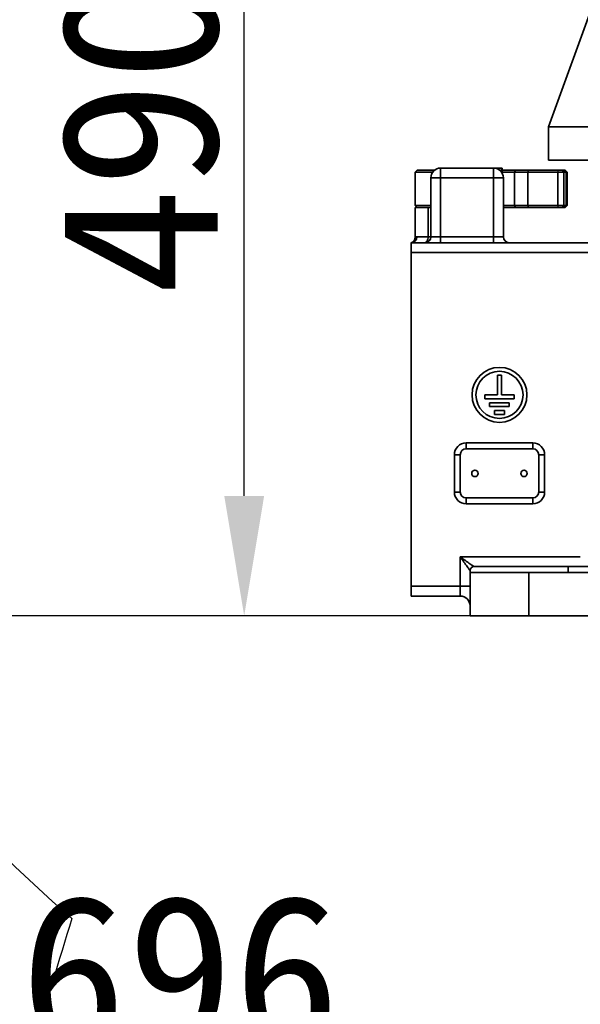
# Model space of a CAD drawing. Header units: millimetres. Extents: x -8713 to 3261, y -18743 to -8704.
# Tile 54 of 133: x -4655 to -4369, y -12856 to -12355. Entities that reach past the tile are written whole.
import ezdxf

# ---------------------------------------------------------------- set-up
doc = ezdxf.new("R2010")
doc.units = ezdxf.units.MM
doc.header["$LTSCALE"] = 10
doc.header["$PDSIZE"] = -1
doc.linetypes.add('CENTER', pattern=[50.8, 31.75, -6.35, 6.35, -6.35])
doc.layers.get('Defpoints').update_dxf_attribs({"true_color": 0x5e5e5e})
doc.layers.add('2细线层', color=4, linetype='Continuous', lineweight=13)
doc.layers.add('中心线层', color=1, linetype='CENTER')
doc.layers.add('细实线层', color=7, linetype='Continuous')
doc.dimstyles.new('ISO-25', dxfattribs={"dimscale": 20, "dimtxt": 4, "dimasz": 3.05, "dimexe": 3, "dimexo": 0.625, "dimtad": 1, "dimdec": 0, "dimtxsty": 'Standard', "dimcen": 2.5, "dimclrd": 1, "dimclre": 1, "dimclrt": 4, "dimadec": 1, "dimazin": 2, "dimtfac": 1, "dimtdec": 0, "dimtmove": 0, "dimatfit": 0, "dimfxl": 1, "dimarcsym": 0})

# ---------------------------------------------------------------- blocks, each defined once
blk = doc.blocks.new('*D236')
at = {"color": 1, "lineweight": -2, "transparency": 16777216}
for p, q in [((-4920.65, -12180.86), (-4920.65, -12953.8)), ((-4225.11, -12676.89), (-4225.11, -12953.8)), ((-4286.11, -12893.8), (-4859.65, -12893.8))]:
    blk.add_line(p, q, dxfattribs=at)
at = {"color": 1, "lineweight": 20, "transparency": 16777216}
for points in [[(-4859.65, -12883.64), (-4859.65, -12903.97), (-4920.65, -12893.8)], [(-4286.11, -12883.64), (-4286.11, -12903.97), (-4225.11, -12893.8)]]:
    blk.add_solid(points, dxfattribs=at)
at = {"layer": 'Defpoints', "color": 0, "lineweight": 20, "transparency": 16777216}
for p in [(-4920.65, -12168.36), (-4225.11, -12664.39), (-4920.65, -12893.8)]:
    blk.add_point(p, dxfattribs=at)
at = {"color": 4, "transparency": 16777216, "insert": (-4572.88, -12841.3), "char_height": 80, "attachment_point": 5}
blk.add_mtext('{\\fSimHei|b0|i0|c134|p49;696}', dxfattribs=at)
blk = doc.blocks.new('*D237')
at = {"color": 1, "lineweight": -2, "transparency": 16777216}
for p, q in [((-4182.55, -12168.36), (-4600.21, -12168.36)), ((-4540.21, -12597.36), (-4540.21, -12229.36)), ((-4437.61, -12658.36), (-4600.21, -12658.36))]:
    blk.add_line(p, q, dxfattribs=at)
at = {"color": 1, "lineweight": 20, "transparency": 16777216}
for points in [[(-4550.38, -12229.36), (-4530.05, -12229.36), (-4540.21, -12168.36)], [(-4550.38, -12597.36), (-4530.05, -12597.36), (-4540.21, -12658.36)]]:
    blk.add_solid(points, dxfattribs=at)
at = {"layer": 'Defpoints', "color": 0, "lineweight": 20, "transparency": 16777216}
for p in [(-4540.21, -12168.36), (-4170.05, -12168.36), (-4425.11, -12658.36)]:
    blk.add_point(p, dxfattribs=at)
at = {"color": 4, "transparency": 16777216, "insert": (-4593.16, -12413.36), "char_height": 80, "attachment_point": 5, "rotation": 90}
blk.add_mtext('{\\fSimHei|b0|i0|c134|p49;490}', dxfattribs=at)
blk = doc.blocks.new('*D244')
at = {"color": 1, "lineweight": -2, "transparency": 16777216}
for p, q in [((-5771.83, -12180.86), (-5771.83, -14002.38)), ((-4225.11, -12676.89), (-4225.11, -14002.38)), ((-4286.11, -13942.38), (-5710.83, -13942.38))]:
    blk.add_line(p, q, dxfattribs=at)
at = {"color": 1, "lineweight": 20, "transparency": 16777216}
for points in [[(-5710.83, -13932.21), (-5710.83, -13952.54), (-5771.83, -13942.38)], [(-4286.11, -13932.21), (-4286.11, -13952.54), (-4225.11, -13942.38)]]:
    blk.add_solid(points, dxfattribs=at)
at = {"layer": 'Defpoints', "color": 0, "lineweight": 20, "transparency": 16777216}
for p in [(-5771.83, -12168.36), (-4225.11, -12664.39), (-5771.83, -13942.38)]:
    blk.add_point(p, dxfattribs=at)
at = {"color": 4, "transparency": 16777216, "insert": (-4998.47, -13889.88), "char_height": 80, "attachment_point": 5}
blk.add_mtext('{\\fSimHei|b0|i0|c134|p49;1547}', dxfattribs=at)
blk = doc.blocks.new('*D246')
at = {"color": 1, "lineweight": -2, "transparency": 16777216}
for p, q in [((-4077.61, -10461.64), (-6177.95, -10461.64)), ((-6117.95, -12597.36), (-6117.95, -10522.64)), ((-4037.61, -12658.36), (-6177.95, -12658.36))]:
    blk.add_line(p, q, dxfattribs=at)
at = {"color": 1, "lineweight": 20, "transparency": 16777216}
for points in [[(-6128.12, -10522.64), (-6107.78, -10522.64), (-6117.95, -10461.64)], [(-6128.12, -12597.36), (-6107.78, -12597.36), (-6117.95, -12658.36)]]:
    blk.add_solid(points, dxfattribs=at)
at = {"layer": 'Defpoints', "color": 0, "lineweight": 20, "transparency": 16777216}
for p in [(-6117.95, -10461.64), (-4065.11, -10461.64), (-4025.11, -12658.36)]:
    blk.add_point(p, dxfattribs=at)
at = {"color": 4, "transparency": 16777216, "insert": (-6170.45, -11560), "char_height": 80, "attachment_point": 5, "rotation": 90}
blk.add_mtext('{\\fSimHei|b0|i0|c134|p49;2197}', dxfattribs=at)
blk = doc.blocks.new('*D263')
at = {"layer": 'Defpoints', "color": 0, "linetype": 'ByBlock', "lineweight": 20, "transparency": 16777216}
for p in [(-4065.11, -12168.36), (-4669.13, -12276.2), (-4837.51, -12276.92), (-5311.63, -12710.6), (-4663.62, -13187.18)]:
    blk.add_point(p, dxfattribs=at)
at = {"layer": '中心线层', "color": 1, "linetype": 'ByBlock', "lineweight": -2, "transparency": 16777216}
blk.add_line((-4849.89, -12278.66), (-5509.54, -12371.36), dxfattribs=at)
blk.add_arc((-4669.27, -12253.27), 788.53, 192.43345, 265.91298, dxfattribs=at)
at = {"layer": '中心线层', "color": 1, "linetype": 'ByBlock', "lineweight": 20, "transparency": 16777216}
for points in [[(-5449.31, -12424.85), (-5429.3, -12421.24), (-5450.13, -12363.01)], [(-4725.14, -13029.64), (-4725.8, -13049.96), (-4664.5, -13041.79)]]:
    blk.add_solid(points, dxfattribs=at)
at = {"layer": '中心线层', "color": 4, "linetype": 'ByBlock', "lineweight": 20, "transparency": 16777216, "insert": (-5150.47, -12810.22), "char_height": 80, "attachment_point": 5, "rotation": 319.1732}
blk.add_mtext('82°', dxfattribs=at)
blk = doc.blocks.new('10')
at = {"color": 4}
for radius, start, end in [(1706.72, 290, 188), (855.55, 119.14944, 228.85056)]:
    blk.add_arc((0, 0), radius, start, end, dxfattribs=at)
blk.add_spline([(86.9, -325.8), (179.55, -580.35), (179.55, -851.24), (86.9, -1105.8), (-321.82, -1448.76)], degree=3, dxfattribs=at)

msp = doc.modelspace()

# ---------------------------------------------------------------- linework, layer by layer
at = {"color": 4}
msp.add_open_spline([(-4628.08, -12812.59), (-4641.37, -12856), (-4667.95, -12942.83), (-4678.96, -13070.51), (-4671.05, -13151.79), (-4667.53, -13187.92)], degree=3, knots=[0, 0, 0, 0, 135.962959, 271.925917, 380.746016, 380.746016, 380.746016, 380.746016], dxfattribs=at)
at = {"layer": '细实线层', "linetype": 'Continuous', "lineweight": 35}
for p, q in [((-4361.45, -12344.36), (-4385.11, -12409.36)), ((-4385.11, -12409.36), (-4385.11, -12426.36)), ((-4385.11, -12409.36), (-4359.45, -12409.36)), ((-4385.11, -12426.36), (-4065.93, -12426.36)), ((-4452.11, -12431.36), (-4453.11, -12432.36)), ((-4452.11, -12431.36), (-4443.11, -12431.36)), ((-4440.11, -12430.36), (-4413.11, -12430.36)), ((-4440.11, -12430.36), (-4440.11, -12435.36)), ((-4413.11, -12430.36), (-4409.14, -12430.36)), ((-4413.11, -12430.36), (-4413.11, -12435.36)), ((-4409.14, -12430.36), (-4408.77, -12430.36)), ((-4409.14, -12432.32), (-4409.14, -12430.36)), ((-4408.77, -12432.22), (-4408.77, -12430.36)), ((-4408.77, -12431.36), (-4401.94, -12431.36)), ((-4401.94, -12431.36), (-4402.52, -12432.36)), ((-4401.94, -12431.36), (-4395.38, -12431.36)), ((-4395.38, -12431.36), (-4395.61, -12432.36)), ((-4395.38, -12431.36), (-4380.14, -12431.36)), ((-4380.14, -12431.36), (-4380.37, -12432.36)), ((-4380.14, -12431.36), (-4378.04, -12431.36)), ((-4378.04, -12431.36), (-4377.23, -12432.36)), ((-4378.04, -12431.36), (-4376.93, -12431.36)), ((-4376.93, -12431.36), (-4376.11, -12432.36)), ((-4376.93, -12431.36), (-4376.57, -12431.36)), ((-4375.57, -12432.36), (-4376.57, -12431.36)), ((-4453.11, -12432.36), (-4453.11, -12449.36)), ((-4444.11, -12432.36), (-4453.11, -12432.36)), ((-4445.11, -12435.36), (-4445.11, -12465.36)), ((-4440.11, -12435.36), (-4445.11, -12435.36)), ((-4440.11, -12435.36), (-4440.11, -12465.36)), ((-4413.11, -12435.36), (-4440.11, -12435.36)), ((-4413.11, -12465.36), (-4413.11, -12435.36)), ((-4408.11, -12435.36), (-4413.11, -12435.36)), ((-4402.52, -12432.36), (-4408.78, -12432.36)), ((-4408.11, -12435.36), (-4408.11, -12465.36)), ((-4395.61, -12432.36), (-4402.52, -12432.36)), ((-4402.52, -12449.36), (-4402.52, -12432.36)), ((-4380.37, -12432.36), (-4395.61, -12432.36)), ((-4395.61, -12432.36), (-4395.61, -12449.36)), ((-4380.37, -12449.36), (-4380.37, -12432.36)), ((-4377.23, -12432.36), (-4380.37, -12432.36)), ((-4377.23, -12432.36), (-4377.23, -12449.36)), ((-4376.11, -12432.36), (-4377.23, -12432.36)), ((-4376.11, -12449.36), (-4376.11, -12432.36)), ((-4375.57, -12432.36), (-4376.11, -12432.36)), ((-4375.57, -12449.36), (-4375.57, -12432.36)), ((-4453.11, -12449.36), (-4452.11, -12450.36)), ((-4453.11, -12449.36), (-4445.11, -12449.36)), ((-4453.11, -12450.36), (-4453.11, -12465.52)), ((-4446.44, -12450.36), (-4453.11, -12450.36)), ((-4446.44, -12465.36), (-4446.44, -12450.36)), ((-4446.44, -12450.36), (-4445.11, -12450.36)), ((-4408.11, -12449.36), (-4402.52, -12449.36)), ((-4401.94, -12450.36), (-4408.11, -12450.36)), ((-4402.52, -12449.36), (-4395.61, -12449.36)), ((-4402.52, -12449.36), (-4401.94, -12450.36)), ((-4395.38, -12450.36), (-4401.94, -12450.36)), ((-4395.61, -12449.36), (-4380.37, -12449.36)), ((-4395.61, -12449.36), (-4395.38, -12450.36)), ((-4380.14, -12450.36), (-4395.38, -12450.36)), ((-4380.37, -12449.36), (-4380.14, -12450.36)), ((-4380.37, -12449.36), (-4377.23, -12449.36)), ((-4378.04, -12450.36), (-4380.14, -12450.36)), ((-4377.23, -12449.36), (-4378.04, -12450.36)), ((-4376.93, -12450.36), (-4378.04, -12450.36)), ((-4377.23, -12449.36), (-4376.11, -12449.36)), ((-4376.11, -12449.36), (-4376.93, -12450.36)), ((-4376.57, -12450.36), (-4376.93, -12450.36)), ((-4376.57, -12450.36), (-4375.57, -12449.36)), ((-4376.11, -12449.36), (-4375.57, -12449.36)), ((-4452.27, -12465.36), (-4446.44, -12465.36)), ((-4446.44, -12465.36), (-4445.11, -12465.36)), ((-4445.11, -12465.36), (-4440.11, -12465.36)), ((-4440.11, -12465.36), (-4440.11, -12468.36)), ((-4440.11, -12465.36), (-4413.11, -12465.36)), ((-4413.11, -12465.36), (-4408.11, -12465.36)), ((-4413.11, -12465.36), (-4413.11, -12468.36)), ((-4455.11, -12468.36), (-4455.11, -12473.36)), ((-4347.65, -12468.36), (-4455.11, -12468.36)), ((-4455.11, -12473.36), (-4359.35, -12473.36)), ((-4455.11, -12643.36), (-4455.11, -12473.36)), ((-4411.11, -12535.86), (-4411.11, -12545.86)), ((-4409.11, -12535.86), (-4411.11, -12535.86)), ((-4409.11, -12545.86), (-4409.11, -12535.86)), ((-4411.11, -12545.86), (-4417.61, -12545.86)), ((-4417.61, -12545.86), (-4417.61, -12547.86)), ((-4402.61, -12545.86), (-4409.11, -12545.86)), ((-4402.61, -12547.86), (-4402.61, -12545.86)), ((-4417.61, -12547.86), (-4402.61, -12547.86)), ((-4415.11, -12549.86), (-4415.11, -12551.86)), ((-4405.11, -12549.86), (-4415.11, -12549.86)), ((-4415.11, -12551.86), (-4405.11, -12551.86)), ((-4405.11, -12551.86), (-4405.11, -12549.86)), ((-4407.61, -12553.86), (-4412.61, -12553.86)), ((-4412.61, -12553.86), (-4412.61, -12555.86)), ((-4412.61, -12555.86), (-4407.61, -12555.86)), ((-4407.61, -12555.86), (-4407.61, -12553.86)), ((-4427.11, -12573.36), (-4427.11, -12570.36)), ((-4427.11, -12570.36), (-4393.11, -12570.36)), ((-4393.11, -12573.36), (-4393.11, -12570.36)), ((-4433.11, -12576.36), (-4430.11, -12576.36)), ((-4433.11, -12595.36), (-4433.11, -12576.36)), ((-4430.11, -12576.36), (-4430.11, -12595.36)), ((-4393.11, -12573.36), (-4427.11, -12573.36)), ((-4390.11, -12595.36), (-4390.11, -12576.36)), ((-4390.11, -12576.36), (-4387.11, -12576.36)), ((-4387.11, -12576.36), (-4387.11, -12595.36)), ((-4433.11, -12595.36), (-4430.11, -12595.36)), ((-4390.11, -12595.36), (-4387.11, -12595.36)), ((-4427.11, -12598.36), (-4393.11, -12598.36)), ((-4427.11, -12601.36), (-4427.11, -12598.36)), ((-4393.11, -12601.36), (-4427.11, -12601.36)), ((-4393.11, -12601.36), (-4393.11, -12598.36)), ((-4368.91, -12628.36), (-4430.11, -12628.36)), ((-4430.11, -12628.36), (-4430.11, -12643.36)), ((-4425.11, -12635.36), (-4425.11, -12636.36)), ((-4425.11, -12636.36), (-4425.11, -12658.36)), ((-4395.11, -12636.36), (-4425.11, -12636.36)), ((-4375.11, -12633.36), (-4423.11, -12633.36)), ((-4395.11, -12658.36), (-4395.11, -12636.36)), ((-4343.39, -12636.36), (-4395.11, -12636.36)), ((-4375.11, -12636.36), (-4375.11, -12633.36)), ((-4340.11, -12633.36), (-4375.11, -12633.36)), ((-4430.11, -12643.36), (-4455.11, -12643.36)), ((-4455.11, -12648.36), (-4455.11, -12643.36)), ((-4425.11, -12643.36), (-4430.11, -12643.36)), ((-4430.11, -12648.36), (-4430.11, -12643.36)), ((-4455.11, -12648.36), (-4430.11, -12648.36)), ((-4425.4, -12651.7), (-4425.47, -12651.49)), ((-4395.11, -12658.36), (-4425.11, -12658.36)), ((-4343.39, -12658.36), (-4395.11, -12658.36))]:
    msp.add_line(p, q, dxfattribs=at)
at = {"layer": '细实线层', "linetype": 'Continuous', "lineweight": 35, "flags": 128}
msp.add_lwpolyline([(-4446.44, -12465.36), (-4446.47, -12465.95), (-4446.57, -12466.51), (-4446.72, -12467.03), (-4446.93, -12467.48), (-4447.18, -12467.86), (-4447.47, -12468.13), (-4447.78, -12468.31), (-4448.11, -12468.36)], dxfattribs=at)
at = {"layer": '细实线层', "linetype": 'Continuous', "lineweight": 35}
for centre, radius in [((-4410.11, -12545.86), 14), ((-4410.11, -12545.86), 12), ((-4422.61, -12585.86), 1.65), ((-4397.61, -12585.86), 1.65)]:
    msp.add_circle(centre, radius, dxfattribs=at)
for centre, radius, start, end in [((-4440.11, -12435.36), 5, 90, 180), ((-4413.11, -12435.36), 5, 0, 90), ((-4455.19, -12465.44), 2.92, 271.6833, 1.5898), ((-4448.11, -12465.36), 3, 270, 0), ((-4405.11, -12465.36), 3, 180, 270), ((-4427.11, -12576.36), 6, 90, 180), ((-4393.11, -12576.36), 6, 0, 90), ((-4427.11, -12576.36), 3, 90, 180), ((-4393.11, -12576.36), 3, 0, 90), ((-4427.11, -12595.36), 6, 180, 270), ((-4427.11, -12595.36), 3, 180, 270), ((-4393.11, -12595.36), 3, 270, 0), ((-4393.11, -12595.36), 6, 270, 0), ((-4423.11, -12635.36), 2, 90, 180), ((-4430.11, -12653.36), 5, 0, 90)]:
    msp.add_arc(centre, radius, start, end, dxfattribs=at)
for points, knots in [([(-4453.11, -12465.51), (-4453.12, -12465.77), (-4453.15, -12466.25), (-4453.41, -12466.9), (-4453.74, -12467.4), (-4454.09, -12467.77), (-4454.41, -12468.01), (-4454.65, -12468.15), (-4454.8, -12468.23), (-4454.92, -12468.29), (-4455.04, -12468.33), (-4455.08, -12468.35), (-4455.11, -12468.35)], [0, 0, 0, 0, 0.1497765, 0.2838305, 0.4009636, 0.5015217, 0.5841045, 0.6431272, 0.6873436, 0.7417584, 0.8365123, 1, 1, 1, 1]), ([(-4453.07, -12465.52), (-4453.06, -12465.52), (-4453.05, -12465.51), (-4452.69, -12465.38), (-4452.35, -12465.37), (-4452.27, -12465.36)], [0, 0, 0, 0, 0.3514614, 0.8503945, 1, 1, 1, 1]), ([(-4423.11, -12633.36), (-4423.13, -12633.34), (-4423.19, -12633.31), (-4423.61, -12633.01), (-4424.27, -12632.53), (-4425.51, -12631.65), (-4427.49, -12630.23), (-4429.21, -12629.01), (-4430.11, -12628.36)], [0, 0, 0, 0, 0.087798, 0.183916, 0.292374, 0.418016, 0.694245, 1, 1, 1, 1]), ([(-4430.11, -12628.36), (-4429.46, -12629.26), (-4428.24, -12630.98), (-4426.82, -12632.96), (-4425.93, -12634.2), (-4425.46, -12634.86), (-4425.16, -12635.28), (-4425.12, -12635.34), (-4425.11, -12635.36)], [0, 0, 0, 0, 0.305778, 0.582027, 0.707397, 0.816489, 0.912482, 1, 1, 1, 1])]:
    msp.add_open_spline(points, degree=3, knots=knots, dxfattribs=at)

# ---------------------------------------------------------------- block references
at = {"layer": '2细线层', "color": 0, "linetype": 'ByBlock', "lineweight": 20}
msp.add_blockref('10', (-4065.11, -12168.36), dxfattribs=at)

# ---------------------------------------------------------------- dimensions: what is measured, and where the dimension line sits
dim = msp.add_linear_dim(base=(-6117.95, -10461.64), p1=(-4025.11, -12658.36), p2=(-4065.11, -10461.64), angle=90, text='{\\fSimHei|b0|i0|c134|p49;<>}', dimstyle='ISO-25')
dim.commit()
dim.dimension.update_dxf_attribs({"geometry": '*D246', "text_midpoint": (-6117.95, -11560), "dimtype": 160})
for base, p2, picture, middle in [((-5771.83, -13942.38), (-5771.83, -12168.36), '*D244', (-4998.47, -13889.88)), ((-4920.65, -12893.8), (-4920.65, -12168.36), '*D236', (-4572.88, -12841.3))]:
    dim = msp.add_linear_dim(base=base, p1=(-4225.11, -12664.39), p2=p2, text='{\\fSimHei|b0|i0|c134|p49;<>}', dimstyle='ISO-25')
    dim.commit()
    dim.dimension.update_dxf_attribs({"geometry": picture, "text_midpoint": middle})
dim = msp.add_linear_dim(base=(-4540.21, -12168.36), p1=(-4425.11, -12658.36), p2=(-4170.05, -12168.36), angle=90, text='{\\fSimHei|b0|i0|c134|p49;<>}', dimstyle='ISO-25')
dim.commit()
dim.dimension.update_dxf_attribs({"geometry": '*D237', "text_midpoint": (-4593.16, -12413.36)})
at = {"layer": '中心线层', "color": 1, "linetype": 'ByBlock', "lineweight": 20}
dim = msp.add_angular_dim_2l(base=(-5311.63, -12710.6), line1=((-4669.13, -12276.2), (-4663.62, -13187.18)), line2=((-4837.51, -12276.92), (-4065.11, -12168.36)), dimstyle='ISO-25', override={"dimadec": 0}, dxfattribs=at)
dim.commit()
dim.dimension.update_dxf_attribs({"geometry": '*D263', "text_midpoint": (-5150.47, -12810.22)})

doc.saveas('drawing.dxf')
